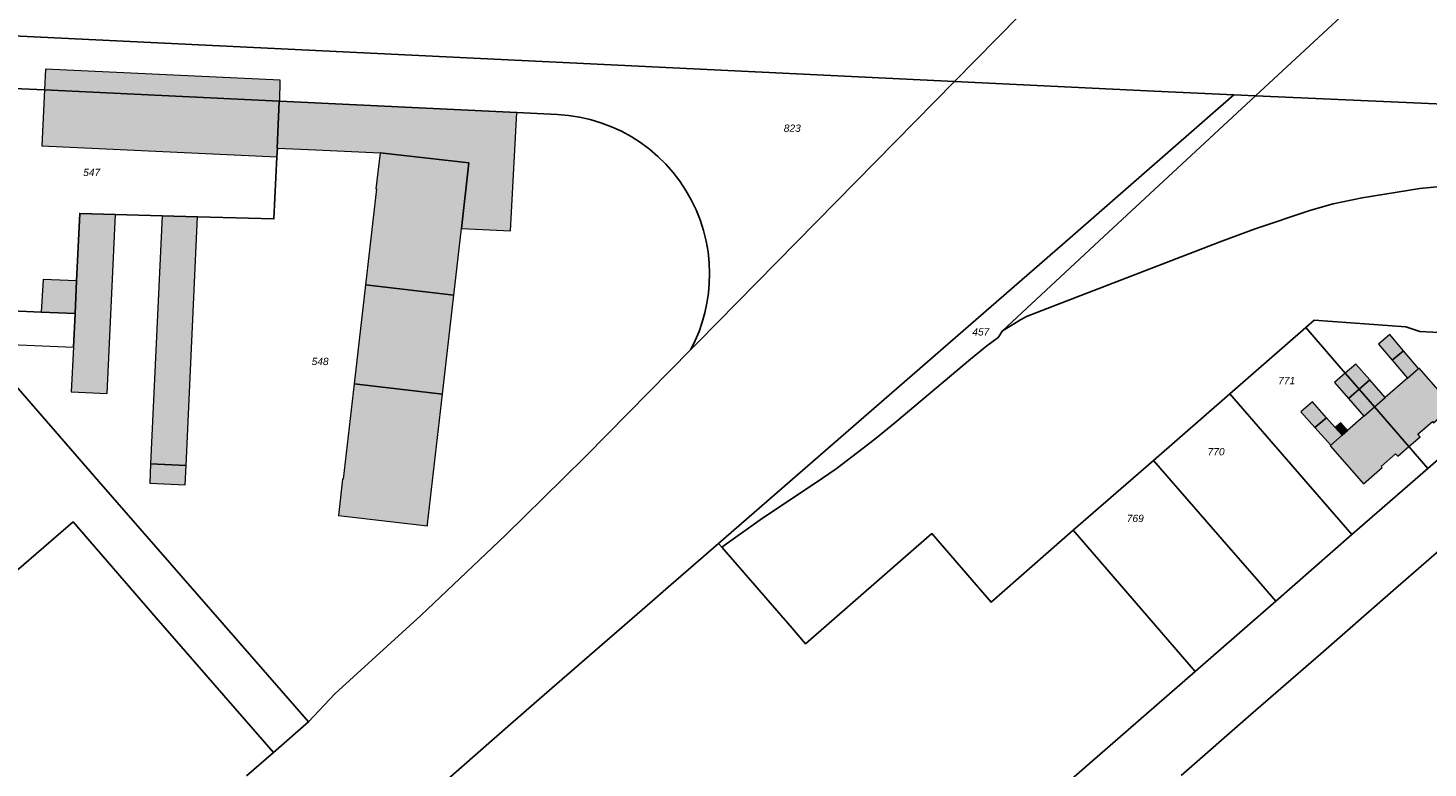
# Model space of a CAD drawing. Header units: metres. Extents: x 32338650 to 32340431, y 5701793 to 5703325.
# Tile 45 of 256: x 32339570 to 32339810, y 5702221 to 5702348. Entities that reach past the tile are written whole.
import ezdxf

# ---------------------------------------------------------------- set-up
doc = ezdxf.new("R2010")
doc.units = ezdxf.units.M
doc.header["$LTSCALE"] = 0.1
for name, color, linetype, lineweight, true_color in [('LPB-BE-Flurstück_Grenze', 7, 'Continuous', 70, 0x004c99), ('LPB-BE-Flurstück_Nummer', 7, 'Continuous', 70, 0x004c99), ('LPB-BE-Gebäude', 7, 'Continuous', 70, 0x004c99), ('LPB-BE-Straße', 7, 'Continuous', 70, 0x004c99)]:
    doc.layers.add(name, color=color, linetype=linetype, lineweight=lineweight, true_color=true_color)
doc.styles.add('Arial (italic)', font='ariali.ttf')

msp = doc.modelspace()

# ---------------------------------------------------------------- hatches: boundary and pattern name
at = {"layer": 'LPB-BE-Gebäude', "linetype": 'Continuous', "lineweight": 0, "true_color": 0xc7c8ca}
for points in [[(32339612.663, 5702327.397), (32339613.053, 5702335.448), (32339613.123, 5702335.445), (32339613.209, 5702339.025), (32339572.937, 5702340.905), (32339572.762, 5702337.379), (32339572.319, 5702327.798), (32339612.66, 5702325.865), (32339612.733, 5702327.394), (32339612.663, 5702327.397)], [(32339612.663, 5702327.397), (32339613.053, 5702335.448), (32339613.123, 5702335.445), (32339613.209, 5702339.025), (32339572.937, 5702340.905), (32339572.762, 5702337.379), (32339572.319, 5702327.798), (32339612.66, 5702325.865), (32339612.733, 5702327.394), (32339612.663, 5702327.397)], [(32339613.209, 5702339.025), (32339572.937, 5702340.905), (32339572.762, 5702337.379), (32339613.053, 5702335.448), (32339613.123, 5702335.445), (32339613.209, 5702339.025)], [(32339613.209, 5702339.025), (32339572.937, 5702340.905), (32339572.762, 5702337.379), (32339613.053, 5702335.448), (32339613.123, 5702335.445), (32339613.209, 5702339.025)], [(32339644.312, 5702313.598), (32339652.752, 5702313.193), (32339653.813, 5702333.488), (32339613.123, 5702335.445), (32339613.053, 5702335.448), (32339612.663, 5702327.397), (32339612.733, 5702327.394), (32339619.336, 5702327.093), (32339630.343, 5702326.592), (32339645.602, 5702324.826), (32339644.312, 5702313.598)], [(32339644.312, 5702313.598), (32339652.752, 5702313.193), (32339653.813, 5702333.488), (32339613.123, 5702335.445), (32339613.053, 5702335.448), (32339612.663, 5702327.397), (32339612.733, 5702327.394), (32339619.336, 5702327.093), (32339630.343, 5702326.592), (32339645.602, 5702324.826), (32339644.312, 5702313.598)], [(32339644.312, 5702313.598), (32339652.752, 5702313.193), (32339653.813, 5702333.488), (32339613.123, 5702335.445), (32339613.053, 5702335.448), (32339612.663, 5702327.397), (32339612.733, 5702327.394), (32339619.336, 5702327.093), (32339630.343, 5702326.592), (32339645.602, 5702324.826), (32339644.312, 5702313.598)], [(32339644.312, 5702313.598), (32339652.752, 5702313.193), (32339653.813, 5702333.488), (32339613.123, 5702335.445), (32339613.053, 5702335.448), (32339612.663, 5702327.397), (32339612.733, 5702327.394), (32339619.336, 5702327.093), (32339630.343, 5702326.592), (32339645.602, 5702324.826), (32339644.312, 5702313.598)], [(32339629.629, 5702320.396), (32339629.748, 5702320.381), (32339627.852, 5702303.892), (32339642.992, 5702302.121), (32339644.312, 5702313.598), (32339645.602, 5702324.826), (32339630.343, 5702326.592), (32339629.629, 5702320.396)], [(32339629.629, 5702320.396), (32339629.748, 5702320.381), (32339627.852, 5702303.892), (32339642.992, 5702302.121), (32339644.312, 5702313.598), (32339645.602, 5702324.826), (32339630.343, 5702326.592), (32339629.629, 5702320.396)], [(32339577.354, 5702285.55), (32339583.517, 5702285.267), (32339584.965, 5702315.979), (32339578.818, 5702316.161), (32339578.264, 5702304.602), (32339577.994, 5702298.978), (32339577.728, 5702293.213), (32339577.354, 5702285.55)], [(32339577.354, 5702285.55), (32339583.517, 5702285.267), (32339584.965, 5702315.979), (32339578.818, 5702316.161), (32339578.264, 5702304.602), (32339577.994, 5702298.978), (32339577.728, 5702293.213), (32339577.354, 5702285.55)], [(32339592.942, 5702315.762), (32339590.968, 5702273.18), (32339597.083, 5702272.939), (32339599.04, 5702315.593), (32339592.942, 5702315.762)], [(32339592.942, 5702315.762), (32339590.968, 5702273.18), (32339597.083, 5702272.939), (32339599.04, 5702315.593), (32339592.942, 5702315.762)], [(32339572.21, 5702299.225), (32339577.994, 5702298.978), (32339578.264, 5702304.602), (32339572.51, 5702304.838), (32339572.21, 5702299.225)], [(32339572.21, 5702299.225), (32339577.994, 5702298.978), (32339578.264, 5702304.602), (32339572.51, 5702304.838), (32339572.21, 5702299.225)], [(32339641.057, 5702285.162), (32339642.992, 5702302.121), (32339627.852, 5702303.892), (32339625.907, 5702286.934), (32339641.057, 5702285.162)], [(32339641.057, 5702285.162), (32339642.992, 5702302.121), (32339627.852, 5702303.892), (32339625.907, 5702286.934), (32339641.057, 5702285.162)], [(32339803.643, 5702295.381), (32339801.713, 5702293.709), (32339804.083, 5702290.97), (32339805.982, 5702292.613), (32339803.643, 5702295.381)], [(32339803.643, 5702295.381), (32339801.713, 5702293.709), (32339804.083, 5702290.97), (32339805.982, 5702292.613), (32339803.643, 5702295.381)], [(32339798.377, 5702286.029), (32339801.024, 5702282.978), (32339806.93, 5702276.181), (32339808.839, 5702277.844), (32339808.466, 5702278.27), (32339810.967, 5702280.449), (32339811.139, 5702280.252), (32339814.387, 5702283.071), (32339808.692, 5702289.64), (32339808.578, 5702289.544), (32339805.982, 5702292.613), (32339804.083, 5702290.97), (32339806.71, 5702287.919), (32339802.86, 5702284.574), (32339800.212, 5702287.595), (32339798.377, 5702286.029)], [(32339798.377, 5702286.029), (32339801.024, 5702282.978), (32339806.93, 5702276.181), (32339808.839, 5702277.844), (32339808.466, 5702278.27), (32339810.967, 5702280.449), (32339811.139, 5702280.252), (32339814.387, 5702283.071), (32339808.692, 5702289.64), (32339808.578, 5702289.544), (32339805.982, 5702292.613), (32339804.083, 5702290.97), (32339806.71, 5702287.919), (32339802.86, 5702284.574), (32339800.212, 5702287.595), (32339798.377, 5702286.029)], [(32339798.377, 5702286.029), (32339801.024, 5702282.978), (32339806.93, 5702276.181), (32339808.839, 5702277.844), (32339808.466, 5702278.27), (32339810.967, 5702280.449), (32339811.139, 5702280.252), (32339814.387, 5702283.071), (32339808.692, 5702289.64), (32339808.578, 5702289.544), (32339805.982, 5702292.613), (32339804.083, 5702290.97), (32339806.71, 5702287.919), (32339802.86, 5702284.574), (32339800.212, 5702287.595), (32339798.377, 5702286.029)], [(32339798.377, 5702286.029), (32339801.024, 5702282.978), (32339806.93, 5702276.181), (32339808.839, 5702277.844), (32339808.466, 5702278.27), (32339810.967, 5702280.449), (32339811.139, 5702280.252), (32339814.387, 5702283.071), (32339808.692, 5702289.64), (32339808.578, 5702289.544), (32339805.982, 5702292.613), (32339804.083, 5702290.97), (32339806.71, 5702287.919), (32339802.86, 5702284.574), (32339800.212, 5702287.595), (32339798.377, 5702286.029)], [(32339804.083, 5702290.97), (32339806.71, 5702287.919), (32339808.578, 5702289.544), (32339805.982, 5702292.613), (32339804.083, 5702290.97)], [(32339804.083, 5702290.97), (32339806.71, 5702287.919), (32339808.578, 5702289.544), (32339805.982, 5702292.613), (32339804.083, 5702290.97)], [(32339796.006, 5702288.749), (32339798.377, 5702286.029), (32339800.212, 5702287.595), (32339797.822, 5702290.325), (32339796.006, 5702288.749)], [(32339796.006, 5702288.749), (32339798.377, 5702286.029), (32339800.212, 5702287.595), (32339797.822, 5702290.325), (32339796.006, 5702288.749)], [(32339794.169, 5702287.153), (32339796.559, 5702284.412), (32339798.377, 5702286.029), (32339796.006, 5702288.749), (32339794.169, 5702287.153)], [(32339794.169, 5702287.153), (32339796.559, 5702284.412), (32339798.377, 5702286.029), (32339796.006, 5702288.749), (32339794.169, 5702287.153)], [(32339623.194, 5702264.361), (32339638.466, 5702262.553), (32339638.5, 5702262.852), (32339641.057, 5702285.162), (32339625.907, 5702286.934), (32339624.026, 5702270.544), (32339623.907, 5702270.559), (32339623.194, 5702264.361)], [(32339623.194, 5702264.361), (32339638.466, 5702262.553), (32339638.5, 5702262.852), (32339641.057, 5702285.162), (32339625.907, 5702286.934), (32339624.026, 5702270.544), (32339623.907, 5702270.559), (32339623.194, 5702264.361)], [(32339790.81, 5702279.414), (32339793.509, 5702276.401), (32339793.415, 5702276.315), (32339799.111, 5702269.766), (32339802.329, 5702272.577), (32339802.166, 5702272.763), (32339804.647, 5702274.933), (32339805.02, 5702274.508), (32339806.93, 5702276.181), (32339801.024, 5702282.978), (32339798.377, 5702286.029), (32339796.559, 5702284.412), (32339799.197, 5702281.382), (32339796.405, 5702278.934), (32339795.238, 5702280.253), (32339794.293, 5702279.421), (32339792.782, 5702281.124), (32339790.81, 5702279.414)], [(32339790.81, 5702279.414), (32339793.509, 5702276.401), (32339793.415, 5702276.315), (32339799.111, 5702269.766), (32339802.329, 5702272.577), (32339802.166, 5702272.763), (32339804.647, 5702274.933), (32339805.02, 5702274.508), (32339806.93, 5702276.181), (32339801.024, 5702282.978), (32339798.377, 5702286.029), (32339796.559, 5702284.412), (32339799.197, 5702281.382), (32339796.405, 5702278.934), (32339795.238, 5702280.253), (32339794.293, 5702279.421), (32339792.782, 5702281.124), (32339790.81, 5702279.414)], [(32339790.81, 5702279.414), (32339793.509, 5702276.401), (32339793.415, 5702276.315), (32339799.111, 5702269.766), (32339802.329, 5702272.577), (32339802.166, 5702272.763), (32339804.647, 5702274.933), (32339805.02, 5702274.508), (32339806.93, 5702276.181), (32339801.024, 5702282.978), (32339798.377, 5702286.029), (32339796.559, 5702284.412), (32339799.197, 5702281.382), (32339796.405, 5702278.934), (32339795.238, 5702280.253), (32339794.293, 5702279.421), (32339792.782, 5702281.124), (32339790.81, 5702279.414)], [(32339790.81, 5702279.414), (32339793.509, 5702276.401), (32339793.415, 5702276.315), (32339799.111, 5702269.766), (32339802.329, 5702272.577), (32339802.166, 5702272.763), (32339804.647, 5702274.933), (32339805.02, 5702274.508), (32339806.93, 5702276.181), (32339801.024, 5702282.978), (32339798.377, 5702286.029), (32339796.559, 5702284.412), (32339799.197, 5702281.382), (32339796.405, 5702278.934), (32339795.238, 5702280.253), (32339794.293, 5702279.421), (32339792.782, 5702281.124), (32339790.81, 5702279.414)], [(32339796.559, 5702284.412), (32339799.197, 5702281.382), (32339801.024, 5702282.978), (32339798.377, 5702286.029), (32339796.559, 5702284.412)], [(32339796.559, 5702284.412), (32339799.197, 5702281.382), (32339801.024, 5702282.978), (32339798.377, 5702286.029), (32339796.559, 5702284.412)], [(32339798.377, 5702286.029), (32339801.024, 5702282.978), (32339802.86, 5702284.574), (32339800.212, 5702287.595), (32339798.377, 5702286.029)], [(32339798.377, 5702286.029), (32339801.024, 5702282.978), (32339802.86, 5702284.574), (32339800.212, 5702287.595), (32339798.377, 5702286.029)], [(32339788.38, 5702282.136), (32339790.81, 5702279.414), (32339792.782, 5702281.124), (32339790.362, 5702283.856), (32339788.38, 5702282.136)], [(32339788.38, 5702282.136), (32339790.81, 5702279.414), (32339792.782, 5702281.124), (32339790.362, 5702283.856), (32339788.38, 5702282.136)], [(32339793.509, 5702276.401), (32339795.46, 5702278.102), (32339794.293, 5702279.421), (32339792.782, 5702281.124), (32339790.81, 5702279.414), (32339793.509, 5702276.401)], [(32339793.509, 5702276.401), (32339795.46, 5702278.102), (32339794.293, 5702279.421), (32339792.782, 5702281.124), (32339790.81, 5702279.414), (32339793.509, 5702276.401)], [(32339794.293, 5702279.421), (32339795.46, 5702278.102), (32339796.405, 5702278.934), (32339795.238, 5702280.253), (32339794.293, 5702279.421)], [(32339794.293, 5702279.421), (32339795.46, 5702278.102), (32339796.405, 5702278.934), (32339795.238, 5702280.253), (32339794.293, 5702279.421)], [(32339590.812, 5702269.862), (32339596.927, 5702269.622), (32339597.083, 5702272.939), (32339590.968, 5702273.18), (32339590.812, 5702269.862)], [(32339590.812, 5702269.862), (32339596.927, 5702269.622), (32339597.083, 5702272.939), (32339590.968, 5702273.18), (32339590.812, 5702269.862)]]:
    msp.add_hatch(color=9, dxfattribs=at).paths.add_polyline_path(points)

# ---------------------------------------------------------------- linework, layer by layer
at = {"layer": 'LPB-BE-Flurstück_Grenze', "color": 253, "linetype": 'Continuous', "lineweight": 25, "true_color": 0xadadad, "transparency": 33554687, "flags": 128}
for points in [[(32339811.83, 5702417.168), (32339803.629, 5702411.44), (32339795.061, 5702406.037), (32339728.955, 5702338.793)], [(32339811.83, 5702417.168), (32339803.629, 5702411.44), (32339795.061, 5702406.037), (32339728.955, 5702338.793)], [(32339351.653, 5702357.335), (32339364.009, 5702356.767), (32339374.486, 5702356.256), (32339388.139, 5702355.595), (32339392.883, 5702355.361), (32339403.41, 5702354.848), (32339406.946, 5702354.683), (32339429.82, 5702353.613), (32339465.448, 5702352.194), (32339477.972, 5702351.568), (32339478.481, 5702351.545), (32339486.337, 5702351.226), (32339491.56, 5702351.155), (32339497.372, 5702350.909), (32339497.34, 5702350.421), (32339529.256, 5702348.523), (32339532.442, 5702348.363), (32339545.522, 5702347.706), (32339550.305, 5702347.466), (32339560.289, 5702346.965), (32339728.955, 5702338.793), (32339795.061, 5702406.037)], [(32339351.653, 5702357.335), (32339364.009, 5702356.767), (32339374.486, 5702356.256), (32339388.139, 5702355.595), (32339392.883, 5702355.361), (32339403.41, 5702354.848), (32339406.946, 5702354.683), (32339429.82, 5702353.613), (32339465.448, 5702352.194), (32339477.972, 5702351.568), (32339478.481, 5702351.545), (32339486.337, 5702351.226), (32339491.56, 5702351.155), (32339497.372, 5702350.909), (32339497.34, 5702350.421), (32339529.256, 5702348.523), (32339532.442, 5702348.363), (32339545.522, 5702347.706), (32339550.305, 5702347.466), (32339560.289, 5702346.965), (32339728.955, 5702338.793), (32339795.061, 5702406.037)], [(32339728.955, 5702338.793), (32339763.202, 5702337.135), (32339776.858, 5702336.544), (32339780.573, 5702336.361), (32339799.152, 5702353.572), (32339822.048, 5702374.759)], [(32339728.955, 5702338.793), (32339763.202, 5702337.135), (32339776.858, 5702336.544), (32339780.573, 5702336.361), (32339799.152, 5702353.572), (32339822.048, 5702374.759)], [(32339841.881, 5702351.789), (32339799.152, 5702353.572), (32339780.573, 5702336.361), (32339979.589, 5702327.535)], [(32339841.881, 5702351.789), (32339799.152, 5702353.572), (32339780.573, 5702336.361), (32339979.589, 5702327.535)], [(32339684.823, 5702293.982), (32339695.017, 5702304.333), (32339728.955, 5702338.793), (32339560.289, 5702346.965)], [(32339684.823, 5702293.982), (32339695.017, 5702304.333), (32339728.955, 5702338.793), (32339560.289, 5702346.965)], [(32339564.78, 5702337.727), (32339565.191, 5702345.317), (32339560.222, 5702345.469), (32339558.184, 5702299.847), (32339572.21, 5702299.225), (32339577.994, 5702298.978), (32339578.264, 5702304.602), (32339578.818, 5702316.161), (32339592.942, 5702315.762), (32339599.04, 5702315.593), (32339612.124, 5702315.217), (32339612.66, 5702325.865), (32339612.733, 5702327.394), (32339612.663, 5702327.397), (32339613.053, 5702335.448), (32339572.762, 5702337.379), (32339564.78, 5702337.727)], [(32339564.78, 5702337.727), (32339565.191, 5702345.317), (32339560.222, 5702345.469), (32339558.184, 5702299.847), (32339572.21, 5702299.225), (32339577.994, 5702298.978), (32339578.264, 5702304.602), (32339578.818, 5702316.161), (32339592.942, 5702315.762), (32339599.04, 5702315.593), (32339612.124, 5702315.217), (32339612.66, 5702325.865), (32339612.733, 5702327.394), (32339612.663, 5702327.397), (32339613.053, 5702335.448), (32339572.762, 5702337.379), (32339564.78, 5702337.727)], [(32339641.515, 5702218.699), (32339652.722, 5702228.522), (32339658.987, 5702233.951), (32339677.037, 5702249.611), (32339679.414, 5702251.686), (32339688.461, 5702259.555), (32339748.814, 5702312), (32339776.858, 5702336.544), (32339763.202, 5702337.135), (32339728.955, 5702338.793), (32339695.017, 5702304.333), (32339684.823, 5702293.982), (32339683.695, 5702292.837), (32339665.708, 5702274.572), (32339661.774, 5702270.698), (32339651.895, 5702260.971), (32339637.333, 5702247.15), (32339622.598, 5702233.726), (32339618.084, 5702228.921), (32339612.055, 5702223.684), (32339607.422, 5702219.658)], [(32339641.515, 5702218.699), (32339652.722, 5702228.522), (32339658.987, 5702233.951), (32339677.037, 5702249.611), (32339679.414, 5702251.686), (32339688.461, 5702259.555), (32339748.814, 5702312), (32339776.858, 5702336.544), (32339763.202, 5702337.135), (32339728.955, 5702338.793), (32339695.017, 5702304.333), (32339684.823, 5702293.982), (32339683.695, 5702292.837), (32339665.708, 5702274.572), (32339661.774, 5702270.698), (32339651.895, 5702260.971), (32339637.333, 5702247.15), (32339622.598, 5702233.726), (32339618.084, 5702228.921), (32339612.055, 5702223.684), (32339607.422, 5702219.658)], [(32339564.78, 5702337.727), (32339572.762, 5702337.379), (32339613.053, 5702335.448), (32339613.123, 5702335.445), (32339653.813, 5702333.488), (32339660.794, 5702333.153), (32339662.694, 5702332.993), (32339664.579, 5702332.701), (32339666.439, 5702332.28), (32339668.265, 5702331.731), (32339670.049, 5702331.056), (32339671.781, 5702330.26), (32339673.455, 5702329.345), (32339675.06, 5702328.317), (32339676.591, 5702327.18), (32339678.039, 5702325.939), (32339679.398, 5702324.601), (32339680.661, 5702323.172), (32339681.803, 5702321.68), (32339682.84, 5702320.114), (32339683.768, 5702318.481), (32339684.582, 5702316.788), (32339685.279, 5702315.044), (32339685.855, 5702313.256), (32339686.308, 5702311.433), (32339686.635, 5702309.584), (32339686.836, 5702307.716), (32339686.908, 5702305.839), (32339686.862, 5702304.149), (32339686.713, 5702302.464), (32339686.46, 5702300.793), (32339686.105, 5702299.139), (32339685.649, 5702297.511), (32339685.094, 5702295.914), (32339684.442, 5702294.354), (32339683.695, 5702292.837), (32339684.823, 5702293.982)], [(32339564.78, 5702337.727), (32339572.762, 5702337.379), (32339613.053, 5702335.448), (32339613.123, 5702335.445), (32339653.813, 5702333.488), (32339660.794, 5702333.153), (32339662.694, 5702332.993), (32339664.579, 5702332.701), (32339666.439, 5702332.28), (32339668.265, 5702331.731), (32339670.049, 5702331.056), (32339671.781, 5702330.26), (32339673.455, 5702329.345), (32339675.06, 5702328.317), (32339676.591, 5702327.18), (32339678.039, 5702325.939), (32339679.398, 5702324.601), (32339680.661, 5702323.172), (32339681.803, 5702321.68), (32339682.84, 5702320.114), (32339683.768, 5702318.481), (32339684.582, 5702316.788), (32339685.279, 5702315.044), (32339685.855, 5702313.256), (32339686.308, 5702311.433), (32339686.635, 5702309.584), (32339686.836, 5702307.716), (32339686.908, 5702305.839), (32339686.862, 5702304.149), (32339686.713, 5702302.464), (32339686.46, 5702300.793), (32339686.105, 5702299.139), (32339685.649, 5702297.511), (32339685.094, 5702295.914), (32339684.442, 5702294.354), (32339683.695, 5702292.837), (32339684.823, 5702293.982)], [(32339695.559, 5702263.569), (32339698.049, 5702265.24), (32339705.043, 5702269.879), (32339708.636, 5702272.345), (32339713.283, 5702275.879), (32339715.537, 5702277.659), (32339718.675, 5702280.243), (32339731.67, 5702291.162), (32339734.486, 5702293.469), (32339736.455, 5702294.88), (32339737.183, 5702296.032), (32339754.565, 5702312.188), (32339780.573, 5702336.361), (32339776.858, 5702336.544), (32339748.814, 5702312), (32339688.461, 5702259.555), (32339689.034, 5702258.891), (32339695.559, 5702263.569)], [(32339695.559, 5702263.569), (32339698.049, 5702265.24), (32339705.043, 5702269.879), (32339708.636, 5702272.345), (32339713.283, 5702275.879), (32339715.537, 5702277.659), (32339718.675, 5702280.243), (32339731.67, 5702291.162), (32339734.486, 5702293.469), (32339736.455, 5702294.88), (32339737.183, 5702296.032), (32339754.565, 5702312.188), (32339780.573, 5702336.361), (32339776.858, 5702336.544), (32339748.814, 5702312), (32339688.461, 5702259.555), (32339689.034, 5702258.891), (32339695.559, 5702263.569)], [(32339979.589, 5702327.535), (32339780.573, 5702336.361), (32339754.565, 5702312.188), (32339737.183, 5702296.032), (32339740.241, 5702297.888), (32339741.275, 5702298.477), (32339746.613, 5702300.54), (32339774.829, 5702311.425), (32339780.519, 5702313.524), (32339790.098, 5702316.754), (32339793.945, 5702317.827), (32339798.891, 5702318.855), (32339808.832, 5702320.429), (32339818.891, 5702321.437)], [(32339979.589, 5702327.535), (32339780.573, 5702336.361), (32339754.565, 5702312.188), (32339737.183, 5702296.032), (32339740.241, 5702297.888), (32339741.275, 5702298.477), (32339746.613, 5702300.54), (32339774.829, 5702311.425), (32339780.519, 5702313.524), (32339790.098, 5702316.754), (32339793.945, 5702317.827), (32339798.891, 5702318.855), (32339808.832, 5702320.429), (32339818.891, 5702321.437)], [(32339684.582, 5702316.788), (32339683.768, 5702318.481), (32339682.84, 5702320.114), (32339681.803, 5702321.68), (32339680.661, 5702323.172), (32339679.398, 5702324.601), (32339678.039, 5702325.939), (32339676.591, 5702327.18), (32339675.06, 5702328.317), (32339673.455, 5702329.345), (32339671.781, 5702330.26), (32339670.049, 5702331.056), (32339668.265, 5702331.731), (32339666.439, 5702332.28), (32339664.579, 5702332.701), (32339662.694, 5702332.993), (32339660.794, 5702333.153), (32339653.813, 5702333.488), (32339613.123, 5702335.445), (32339613.053, 5702335.448), (32339612.663, 5702327.397), (32339612.733, 5702327.394), (32339612.66, 5702325.865), (32339612.124, 5702315.217), (32339599.04, 5702315.593), (32339592.942, 5702315.762), (32339578.818, 5702316.161), (32339578.264, 5702304.602), (32339577.994, 5702298.978), (32339572.21, 5702299.225), (32339558.184, 5702299.847)], [(32339684.582, 5702316.788), (32339683.768, 5702318.481), (32339682.84, 5702320.114), (32339681.803, 5702321.68), (32339680.661, 5702323.172), (32339679.398, 5702324.601), (32339678.039, 5702325.939), (32339676.591, 5702327.18), (32339675.06, 5702328.317), (32339673.455, 5702329.345), (32339671.781, 5702330.26), (32339670.049, 5702331.056), (32339668.265, 5702331.731), (32339666.439, 5702332.28), (32339664.579, 5702332.701), (32339662.694, 5702332.993), (32339660.794, 5702333.153), (32339653.813, 5702333.488), (32339613.123, 5702335.445), (32339613.053, 5702335.448), (32339612.663, 5702327.397), (32339612.733, 5702327.394), (32339612.66, 5702325.865), (32339612.124, 5702315.217), (32339599.04, 5702315.593), (32339592.942, 5702315.762), (32339578.818, 5702316.161), (32339578.264, 5702304.602), (32339577.994, 5702298.978), (32339572.21, 5702299.225), (32339558.184, 5702299.847)], [(32339818.891, 5702321.437), (32339808.832, 5702320.429), (32339798.891, 5702318.855), (32339793.945, 5702317.827), (32339790.098, 5702316.754), (32339780.519, 5702313.524), (32339774.829, 5702311.425), (32339746.613, 5702300.54), (32339741.275, 5702298.477), (32339740.241, 5702297.888), (32339737.183, 5702296.032), (32339736.455, 5702294.88), (32339734.486, 5702293.469), (32339731.67, 5702291.162), (32339718.675, 5702280.243), (32339715.537, 5702277.659), (32339713.283, 5702275.879), (32339708.636, 5702272.345), (32339705.043, 5702269.879), (32339698.049, 5702265.24), (32339695.559, 5702263.569), (32339689.034, 5702258.891), (32339701.054, 5702244.986), (32339703.344, 5702242.338), (32339725.06, 5702261.228), (32339735.217, 5702249.494), (32339749.33, 5702261.797), (32339763.08, 5702273.784), (32339776.187, 5702285.217), (32339789.211, 5702296.573), (32339790.685, 5702297.854), (32339806.39, 5702296.72), (32339808.819, 5702295.919), (32339835.451, 5702294.517)], [(32339818.891, 5702321.437), (32339808.832, 5702320.429), (32339798.891, 5702318.855), (32339793.945, 5702317.827), (32339790.098, 5702316.754), (32339780.519, 5702313.524), (32339774.829, 5702311.425), (32339746.613, 5702300.54), (32339741.275, 5702298.477), (32339740.241, 5702297.888), (32339737.183, 5702296.032), (32339736.455, 5702294.88), (32339734.486, 5702293.469), (32339731.67, 5702291.162), (32339718.675, 5702280.243), (32339715.537, 5702277.659), (32339713.283, 5702275.879), (32339708.636, 5702272.345), (32339705.043, 5702269.879), (32339698.049, 5702265.24), (32339695.559, 5702263.569), (32339689.034, 5702258.891), (32339701.054, 5702244.986), (32339703.344, 5702242.338), (32339725.06, 5702261.228), (32339735.217, 5702249.494), (32339749.33, 5702261.797), (32339763.08, 5702273.784), (32339776.187, 5702285.217), (32339789.211, 5702296.573), (32339790.685, 5702297.854), (32339806.39, 5702296.72), (32339808.819, 5702295.919), (32339835.451, 5702294.517)], [(32339582.103, 5702270.2), (32339561.42, 5702293.93), (32339558.091, 5702297.749), (32339548.495, 5702308.758), (32339541.027, 5702317.324), (32339521.727, 5702301.485), (32339510.901, 5702292.601), (32339492.275, 5702277.315), (32339535.848, 5702227.19), (32339546.872, 5702236.695), (32339564.595, 5702251.975), (32339564.876, 5702252.219), (32339564.919, 5702252.255), (32339577.658, 5702263.239), (32339589.376, 5702249.741), (32339591.933, 5702246.803), (32339612.055, 5702223.684), (32339618.084, 5702228.921), (32339582.103, 5702270.2)], [(32339582.103, 5702270.2), (32339561.42, 5702293.93), (32339558.091, 5702297.749), (32339548.495, 5702308.758), (32339541.027, 5702317.324), (32339521.727, 5702301.485), (32339510.901, 5702292.601), (32339492.275, 5702277.315), (32339535.848, 5702227.19), (32339546.872, 5702236.695), (32339564.595, 5702251.975), (32339564.876, 5702252.219), (32339564.919, 5702252.255), (32339577.658, 5702263.239), (32339589.376, 5702249.741), (32339591.933, 5702246.803), (32339612.055, 5702223.684), (32339618.084, 5702228.921), (32339582.103, 5702270.2)], [(32339561.42, 5702293.93), (32339582.103, 5702270.2), (32339618.084, 5702228.921), (32339622.598, 5702233.726), (32339637.333, 5702247.15), (32339651.895, 5702260.971), (32339661.774, 5702270.698), (32339665.708, 5702274.572), (32339683.695, 5702292.837), (32339684.442, 5702294.354), (32339685.094, 5702295.914), (32339685.649, 5702297.511), (32339686.105, 5702299.139), (32339686.46, 5702300.793), (32339686.713, 5702302.464), (32339686.862, 5702304.149), (32339686.908, 5702305.839), (32339686.836, 5702307.716), (32339686.635, 5702309.584), (32339686.308, 5702311.433), (32339685.855, 5702313.256), (32339685.279, 5702315.044), (32339684.582, 5702316.788)], [(32339561.42, 5702293.93), (32339582.103, 5702270.2), (32339618.084, 5702228.921), (32339622.598, 5702233.726), (32339637.333, 5702247.15), (32339651.895, 5702260.971), (32339661.774, 5702270.698), (32339665.708, 5702274.572), (32339683.695, 5702292.837), (32339684.442, 5702294.354), (32339685.094, 5702295.914), (32339685.649, 5702297.511), (32339686.105, 5702299.139), (32339686.46, 5702300.793), (32339686.713, 5702302.464), (32339686.862, 5702304.149), (32339686.908, 5702305.839), (32339686.836, 5702307.716), (32339686.635, 5702309.584), (32339686.308, 5702311.433), (32339685.855, 5702313.256), (32339685.279, 5702315.044), (32339684.582, 5702316.788)], [(32339789.211, 5702296.573), (32339796.006, 5702288.749), (32339798.377, 5702286.029), (32339801.024, 5702282.978), (32339806.93, 5702276.181), (32339810.188, 5702272.425), (32339815.159, 5702276.754), (32339820.224, 5702280.69), (32339825.091, 5702284.203), (32339830.581, 5702287.521), (32339836.353, 5702290.387), (32339835.451, 5702294.517), (32339808.819, 5702295.919), (32339806.39, 5702296.72), (32339790.685, 5702297.854), (32339789.211, 5702296.573)], [(32339789.211, 5702296.573), (32339796.006, 5702288.749), (32339798.377, 5702286.029), (32339801.024, 5702282.978), (32339806.93, 5702276.181), (32339810.188, 5702272.425), (32339815.159, 5702276.754), (32339820.224, 5702280.69), (32339825.091, 5702284.203), (32339830.581, 5702287.521), (32339836.353, 5702290.387), (32339835.451, 5702294.517), (32339808.819, 5702295.919), (32339806.39, 5702296.72), (32339790.685, 5702297.854), (32339789.211, 5702296.573)], [(32339797.153, 5702261.059), (32339810.188, 5702272.425), (32339806.93, 5702276.181), (32339801.024, 5702282.978), (32339798.377, 5702286.029), (32339796.006, 5702288.749), (32339789.211, 5702296.573), (32339776.187, 5702285.217), (32339797.153, 5702261.059)], [(32339797.153, 5702261.059), (32339810.188, 5702272.425), (32339806.93, 5702276.181), (32339801.024, 5702282.978), (32339798.377, 5702286.029), (32339796.006, 5702288.749), (32339789.211, 5702296.573), (32339776.187, 5702285.217), (32339797.153, 5702261.059)], [(32339780.79, 5702253.443), (32339784.078, 5702249.666), (32339797.153, 5702261.059), (32339776.187, 5702285.217), (32339763.08, 5702273.784), (32339772.236, 5702263.261), (32339774.874, 5702260.231), (32339780.79, 5702253.443)], [(32339780.79, 5702253.443), (32339784.078, 5702249.666), (32339797.153, 5702261.059), (32339776.187, 5702285.217), (32339763.08, 5702273.784), (32339772.236, 5702263.261), (32339774.874, 5702260.231), (32339780.79, 5702253.443)], [(32339815.159, 5702276.754), (32339810.188, 5702272.425), (32339797.153, 5702261.059), (32339784.078, 5702249.666), (32339770.223, 5702237.593), (32339753.858, 5702223.331), (32339736.684, 5702208.362)], [(32339815.159, 5702276.754), (32339810.188, 5702272.425), (32339797.153, 5702261.059), (32339784.078, 5702249.666), (32339770.223, 5702237.593), (32339753.858, 5702223.331), (32339736.684, 5702208.362)], [(32339749.33, 5702261.797), (32339770.223, 5702237.593), (32339784.078, 5702249.666), (32339780.79, 5702253.443), (32339774.874, 5702260.231), (32339772.236, 5702263.261), (32339763.08, 5702273.784), (32339749.33, 5702261.797)], [(32339749.33, 5702261.797), (32339770.223, 5702237.593), (32339784.078, 5702249.666), (32339780.79, 5702253.443), (32339774.874, 5702260.231), (32339772.236, 5702263.261), (32339763.08, 5702273.784), (32339749.33, 5702261.797)], [(32339767.871, 5702219.735), (32339779.826, 5702230.164), (32339791.812, 5702240.612), (32339803.778, 5702251.04), (32339818.255, 5702263.657)], [(32339767.871, 5702219.735), (32339779.826, 5702230.164), (32339791.812, 5702240.612), (32339803.778, 5702251.04), (32339818.255, 5702263.657)]]:
    msp.add_lwpolyline(points, dxfattribs=at)
at = {"layer": 'LPB-BE-Gebäude', "color": 7, "linetype": 'Continuous', "lineweight": 9, "flags": 128}
for points in [[(32339612.663, 5702327.397), (32339613.053, 5702335.448), (32339613.123, 5702335.445), (32339613.209, 5702339.025), (32339572.937, 5702340.905), (32339572.762, 5702337.379), (32339572.319, 5702327.798), (32339612.66, 5702325.865), (32339612.733, 5702327.394), (32339612.663, 5702327.397)], [(32339612.663, 5702327.397), (32339613.053, 5702335.448), (32339613.123, 5702335.445), (32339613.209, 5702339.025), (32339572.937, 5702340.905), (32339572.762, 5702337.379), (32339572.319, 5702327.798), (32339612.66, 5702325.865), (32339612.733, 5702327.394), (32339612.663, 5702327.397)], [(32339613.209, 5702339.025), (32339572.937, 5702340.905), (32339572.762, 5702337.379), (32339613.053, 5702335.448), (32339613.123, 5702335.445), (32339613.209, 5702339.025)], [(32339613.209, 5702339.025), (32339572.937, 5702340.905), (32339572.762, 5702337.379), (32339613.053, 5702335.448), (32339613.123, 5702335.445), (32339613.209, 5702339.025)], [(32339644.312, 5702313.598), (32339652.752, 5702313.193), (32339653.813, 5702333.488), (32339613.123, 5702335.445), (32339613.053, 5702335.448), (32339612.663, 5702327.397), (32339612.733, 5702327.394), (32339619.336, 5702327.093), (32339630.343, 5702326.592), (32339645.602, 5702324.826), (32339644.312, 5702313.598)], [(32339644.312, 5702313.598), (32339652.752, 5702313.193), (32339653.813, 5702333.488), (32339613.123, 5702335.445), (32339613.053, 5702335.448), (32339612.663, 5702327.397), (32339612.733, 5702327.394), (32339619.336, 5702327.093), (32339630.343, 5702326.592), (32339645.602, 5702324.826), (32339644.312, 5702313.598)], [(32339644.312, 5702313.598), (32339652.752, 5702313.193), (32339653.813, 5702333.488), (32339613.123, 5702335.445), (32339613.053, 5702335.448), (32339612.663, 5702327.397), (32339612.733, 5702327.394), (32339619.336, 5702327.093), (32339630.343, 5702326.592), (32339645.602, 5702324.826), (32339644.312, 5702313.598)], [(32339644.312, 5702313.598), (32339652.752, 5702313.193), (32339653.813, 5702333.488), (32339613.123, 5702335.445), (32339613.053, 5702335.448), (32339612.663, 5702327.397), (32339612.733, 5702327.394), (32339619.336, 5702327.093), (32339630.343, 5702326.592), (32339645.602, 5702324.826), (32339644.312, 5702313.598)], [(32339629.629, 5702320.396), (32339629.748, 5702320.381), (32339627.852, 5702303.892), (32339642.992, 5702302.121), (32339644.312, 5702313.598), (32339645.602, 5702324.826), (32339630.343, 5702326.592), (32339629.629, 5702320.396)], [(32339629.629, 5702320.396), (32339629.748, 5702320.381), (32339627.852, 5702303.892), (32339642.992, 5702302.121), (32339644.312, 5702313.598), (32339645.602, 5702324.826), (32339630.343, 5702326.592), (32339629.629, 5702320.396)], [(32339577.354, 5702285.55), (32339583.517, 5702285.267), (32339584.965, 5702315.979), (32339578.818, 5702316.161), (32339578.264, 5702304.602), (32339577.994, 5702298.978), (32339577.728, 5702293.213), (32339577.354, 5702285.55)], [(32339577.354, 5702285.55), (32339583.517, 5702285.267), (32339584.965, 5702315.979), (32339578.818, 5702316.161), (32339578.264, 5702304.602), (32339577.994, 5702298.978), (32339577.728, 5702293.213), (32339577.354, 5702285.55)], [(32339592.942, 5702315.762), (32339590.968, 5702273.18), (32339597.083, 5702272.939), (32339599.04, 5702315.593), (32339592.942, 5702315.762)], [(32339592.942, 5702315.762), (32339590.968, 5702273.18), (32339597.083, 5702272.939), (32339599.04, 5702315.593), (32339592.942, 5702315.762)], [(32339572.21, 5702299.225), (32339577.994, 5702298.978), (32339578.264, 5702304.602), (32339572.51, 5702304.838), (32339572.21, 5702299.225)], [(32339572.21, 5702299.225), (32339577.994, 5702298.978), (32339578.264, 5702304.602), (32339572.51, 5702304.838), (32339572.21, 5702299.225)], [(32339641.057, 5702285.162), (32339642.992, 5702302.121), (32339627.852, 5702303.892), (32339625.907, 5702286.934), (32339641.057, 5702285.162)], [(32339641.057, 5702285.162), (32339642.992, 5702302.121), (32339627.852, 5702303.892), (32339625.907, 5702286.934), (32339641.057, 5702285.162)], [(32339558.101, 5702297.973), (32339561.62, 5702293.922), (32339577.728, 5702293.213), (32339577.994, 5702298.978), (32339572.21, 5702299.225), (32339558.184, 5702299.847), (32339558.101, 5702297.973)], [(32339558.101, 5702297.973), (32339561.62, 5702293.922), (32339577.728, 5702293.213), (32339577.994, 5702298.978), (32339572.21, 5702299.225), (32339558.184, 5702299.847), (32339558.101, 5702297.973)], [(32339803.643, 5702295.381), (32339801.713, 5702293.709), (32339804.083, 5702290.97), (32339805.982, 5702292.613), (32339803.643, 5702295.381)], [(32339803.643, 5702295.381), (32339801.713, 5702293.709), (32339804.083, 5702290.97), (32339805.982, 5702292.613), (32339803.643, 5702295.381)], [(32339798.377, 5702286.029), (32339801.024, 5702282.978), (32339806.93, 5702276.181), (32339808.839, 5702277.844), (32339808.466, 5702278.27), (32339810.967, 5702280.449), (32339811.139, 5702280.252), (32339814.387, 5702283.071), (32339808.692, 5702289.64), (32339808.578, 5702289.544), (32339805.982, 5702292.613), (32339804.083, 5702290.97), (32339806.71, 5702287.919), (32339802.86, 5702284.574), (32339800.212, 5702287.595), (32339798.377, 5702286.029)], [(32339798.377, 5702286.029), (32339801.024, 5702282.978), (32339806.93, 5702276.181), (32339808.839, 5702277.844), (32339808.466, 5702278.27), (32339810.967, 5702280.449), (32339811.139, 5702280.252), (32339814.387, 5702283.071), (32339808.692, 5702289.64), (32339808.578, 5702289.544), (32339805.982, 5702292.613), (32339804.083, 5702290.97), (32339806.71, 5702287.919), (32339802.86, 5702284.574), (32339800.212, 5702287.595), (32339798.377, 5702286.029)], [(32339798.377, 5702286.029), (32339801.024, 5702282.978), (32339806.93, 5702276.181), (32339808.839, 5702277.844), (32339808.466, 5702278.27), (32339810.967, 5702280.449), (32339811.139, 5702280.252), (32339814.387, 5702283.071), (32339808.692, 5702289.64), (32339808.578, 5702289.544), (32339805.982, 5702292.613), (32339804.083, 5702290.97), (32339806.71, 5702287.919), (32339802.86, 5702284.574), (32339800.212, 5702287.595), (32339798.377, 5702286.029)], [(32339798.377, 5702286.029), (32339801.024, 5702282.978), (32339806.93, 5702276.181), (32339808.839, 5702277.844), (32339808.466, 5702278.27), (32339810.967, 5702280.449), (32339811.139, 5702280.252), (32339814.387, 5702283.071), (32339808.692, 5702289.64), (32339808.578, 5702289.544), (32339805.982, 5702292.613), (32339804.083, 5702290.97), (32339806.71, 5702287.919), (32339802.86, 5702284.574), (32339800.212, 5702287.595), (32339798.377, 5702286.029)], [(32339804.083, 5702290.97), (32339806.71, 5702287.919), (32339808.578, 5702289.544), (32339805.982, 5702292.613), (32339804.083, 5702290.97)], [(32339804.083, 5702290.97), (32339806.71, 5702287.919), (32339808.578, 5702289.544), (32339805.982, 5702292.613), (32339804.083, 5702290.97)], [(32339796.006, 5702288.749), (32339798.377, 5702286.029), (32339800.212, 5702287.595), (32339797.822, 5702290.325), (32339796.006, 5702288.749)], [(32339796.006, 5702288.749), (32339798.377, 5702286.029), (32339800.212, 5702287.595), (32339797.822, 5702290.325), (32339796.006, 5702288.749)], [(32339794.169, 5702287.153), (32339796.559, 5702284.412), (32339798.377, 5702286.029), (32339796.006, 5702288.749), (32339794.169, 5702287.153)], [(32339794.169, 5702287.153), (32339796.559, 5702284.412), (32339798.377, 5702286.029), (32339796.006, 5702288.749), (32339794.169, 5702287.153)], [(32339623.194, 5702264.361), (32339638.466, 5702262.553), (32339638.5, 5702262.852), (32339641.057, 5702285.162), (32339625.907, 5702286.934), (32339624.026, 5702270.544), (32339623.907, 5702270.559), (32339623.194, 5702264.361)], [(32339623.194, 5702264.361), (32339638.466, 5702262.553), (32339638.5, 5702262.852), (32339641.057, 5702285.162), (32339625.907, 5702286.934), (32339624.026, 5702270.544), (32339623.907, 5702270.559), (32339623.194, 5702264.361)], [(32339790.81, 5702279.414), (32339793.509, 5702276.401), (32339793.415, 5702276.315), (32339799.111, 5702269.766), (32339802.329, 5702272.577), (32339802.166, 5702272.763), (32339804.647, 5702274.933), (32339805.02, 5702274.508), (32339806.93, 5702276.181), (32339801.024, 5702282.978), (32339798.377, 5702286.029), (32339796.559, 5702284.412), (32339799.197, 5702281.382), (32339796.405, 5702278.934), (32339795.238, 5702280.253), (32339794.293, 5702279.421), (32339792.782, 5702281.124), (32339790.81, 5702279.414)], [(32339790.81, 5702279.414), (32339793.509, 5702276.401), (32339793.415, 5702276.315), (32339799.111, 5702269.766), (32339802.329, 5702272.577), (32339802.166, 5702272.763), (32339804.647, 5702274.933), (32339805.02, 5702274.508), (32339806.93, 5702276.181), (32339801.024, 5702282.978), (32339798.377, 5702286.029), (32339796.559, 5702284.412), (32339799.197, 5702281.382), (32339796.405, 5702278.934), (32339795.238, 5702280.253), (32339794.293, 5702279.421), (32339792.782, 5702281.124), (32339790.81, 5702279.414)], [(32339790.81, 5702279.414), (32339793.509, 5702276.401), (32339793.415, 5702276.315), (32339799.111, 5702269.766), (32339802.329, 5702272.577), (32339802.166, 5702272.763), (32339804.647, 5702274.933), (32339805.02, 5702274.508), (32339806.93, 5702276.181), (32339801.024, 5702282.978), (32339798.377, 5702286.029), (32339796.559, 5702284.412), (32339799.197, 5702281.382), (32339796.405, 5702278.934), (32339795.238, 5702280.253), (32339794.293, 5702279.421), (32339792.782, 5702281.124), (32339790.81, 5702279.414)], [(32339790.81, 5702279.414), (32339793.509, 5702276.401), (32339793.415, 5702276.315), (32339799.111, 5702269.766), (32339802.329, 5702272.577), (32339802.166, 5702272.763), (32339804.647, 5702274.933), (32339805.02, 5702274.508), (32339806.93, 5702276.181), (32339801.024, 5702282.978), (32339798.377, 5702286.029), (32339796.559, 5702284.412), (32339799.197, 5702281.382), (32339796.405, 5702278.934), (32339795.238, 5702280.253), (32339794.293, 5702279.421), (32339792.782, 5702281.124), (32339790.81, 5702279.414)], [(32339796.559, 5702284.412), (32339799.197, 5702281.382), (32339801.024, 5702282.978), (32339798.377, 5702286.029), (32339796.559, 5702284.412)], [(32339796.559, 5702284.412), (32339799.197, 5702281.382), (32339801.024, 5702282.978), (32339798.377, 5702286.029), (32339796.559, 5702284.412)], [(32339798.377, 5702286.029), (32339801.024, 5702282.978), (32339802.86, 5702284.574), (32339800.212, 5702287.595), (32339798.377, 5702286.029)], [(32339798.377, 5702286.029), (32339801.024, 5702282.978), (32339802.86, 5702284.574), (32339800.212, 5702287.595), (32339798.377, 5702286.029)], [(32339788.38, 5702282.136), (32339790.81, 5702279.414), (32339792.782, 5702281.124), (32339790.362, 5702283.856), (32339788.38, 5702282.136)], [(32339788.38, 5702282.136), (32339790.81, 5702279.414), (32339792.782, 5702281.124), (32339790.362, 5702283.856), (32339788.38, 5702282.136)], [(32339793.509, 5702276.401), (32339795.46, 5702278.102), (32339794.293, 5702279.421), (32339792.782, 5702281.124), (32339790.81, 5702279.414), (32339793.509, 5702276.401)], [(32339793.509, 5702276.401), (32339795.46, 5702278.102), (32339794.293, 5702279.421), (32339792.782, 5702281.124), (32339790.81, 5702279.414), (32339793.509, 5702276.401)], [(32339794.293, 5702279.421), (32339795.46, 5702278.102), (32339796.405, 5702278.934), (32339795.238, 5702280.253), (32339794.293, 5702279.421)], [(32339794.293, 5702279.421), (32339795.46, 5702278.102), (32339796.405, 5702278.934), (32339795.238, 5702280.253), (32339794.293, 5702279.421)], [(32339590.812, 5702269.862), (32339596.927, 5702269.622), (32339597.083, 5702272.939), (32339590.968, 5702273.18), (32339590.812, 5702269.862)], [(32339590.812, 5702269.862), (32339596.927, 5702269.622), (32339597.083, 5702272.939), (32339590.968, 5702273.18), (32339590.812, 5702269.862)]]:
    msp.add_lwpolyline(points, dxfattribs=at)
at = {"layer": 'LPB-BE-Straße', "color": 250, "linetype": 'Continuous', "lineweight": 25, "true_color": 0x333333, "transparency": 33554687, "flags": 128}
for points in [[(32339811.83, 5702417.168), (32339803.629, 5702411.44), (32339795.061, 5702406.037), (32339728.955, 5702338.793)], [(32339351.653, 5702357.335), (32339364.009, 5702356.767), (32339374.486, 5702356.256), (32339388.139, 5702355.595), (32339392.883, 5702355.361), (32339403.41, 5702354.848), (32339406.946, 5702354.683), (32339429.82, 5702353.613), (32339465.448, 5702352.194), (32339477.972, 5702351.568), (32339478.481, 5702351.545), (32339486.337, 5702351.226), (32339491.56, 5702351.155), (32339497.372, 5702350.909), (32339497.34, 5702350.421), (32339529.256, 5702348.523), (32339532.442, 5702348.363), (32339545.522, 5702347.706), (32339550.305, 5702347.466), (32339560.289, 5702346.965), (32339728.955, 5702338.793), (32339795.061, 5702406.037)], [(32339728.955, 5702338.793), (32339763.202, 5702337.135), (32339776.858, 5702336.544), (32339780.573, 5702336.361), (32339799.152, 5702353.572), (32339822.048, 5702374.759)], [(32339841.881, 5702351.789), (32339799.152, 5702353.572), (32339780.573, 5702336.361), (32339979.589, 5702327.535)], [(32339684.823, 5702293.982), (32339695.017, 5702304.333), (32339728.955, 5702338.793), (32339560.289, 5702346.965)], [(32339641.515, 5702218.699), (32339652.722, 5702228.522), (32339658.987, 5702233.951), (32339677.037, 5702249.611), (32339679.414, 5702251.686), (32339688.461, 5702259.555), (32339748.814, 5702312), (32339776.858, 5702336.544), (32339763.202, 5702337.135), (32339728.955, 5702338.793), (32339695.017, 5702304.333), (32339684.823, 5702293.982), (32339683.695, 5702292.837), (32339665.708, 5702274.572), (32339661.774, 5702270.698), (32339651.895, 5702260.971), (32339637.333, 5702247.15), (32339622.598, 5702233.726), (32339618.084, 5702228.921), (32339612.055, 5702223.684), (32339607.422, 5702219.658)], [(32339564.78, 5702337.727), (32339572.762, 5702337.379), (32339613.053, 5702335.448), (32339613.123, 5702335.445), (32339653.813, 5702333.488), (32339660.794, 5702333.153), (32339662.694, 5702332.993), (32339664.579, 5702332.701), (32339666.439, 5702332.28), (32339668.265, 5702331.731), (32339670.049, 5702331.056), (32339671.781, 5702330.26), (32339673.455, 5702329.345), (32339675.06, 5702328.317), (32339676.591, 5702327.18), (32339678.039, 5702325.939), (32339679.398, 5702324.601), (32339680.661, 5702323.172), (32339681.803, 5702321.68), (32339682.84, 5702320.114), (32339683.768, 5702318.481), (32339684.582, 5702316.788), (32339685.279, 5702315.044), (32339685.855, 5702313.256), (32339686.308, 5702311.433), (32339686.635, 5702309.584), (32339686.836, 5702307.716), (32339686.908, 5702305.839), (32339686.862, 5702304.149), (32339686.713, 5702302.464), (32339686.46, 5702300.793), (32339686.105, 5702299.139), (32339685.649, 5702297.511), (32339685.094, 5702295.914), (32339684.442, 5702294.354), (32339683.695, 5702292.837), (32339684.823, 5702293.982)], [(32339695.559, 5702263.569), (32339698.049, 5702265.24), (32339705.043, 5702269.879), (32339708.636, 5702272.345), (32339713.283, 5702275.879), (32339715.537, 5702277.659), (32339718.675, 5702280.243), (32339731.67, 5702291.162), (32339734.486, 5702293.469), (32339736.455, 5702294.88), (32339737.183, 5702296.032), (32339754.565, 5702312.188), (32339780.573, 5702336.361), (32339776.858, 5702336.544), (32339748.814, 5702312), (32339688.461, 5702259.555), (32339689.034, 5702258.891), (32339695.559, 5702263.569)], [(32339979.589, 5702327.535), (32339780.573, 5702336.361), (32339754.565, 5702312.188), (32339737.183, 5702296.032), (32339740.241, 5702297.888), (32339741.275, 5702298.477), (32339746.613, 5702300.54), (32339774.829, 5702311.425), (32339780.519, 5702313.524), (32339790.098, 5702316.754), (32339793.945, 5702317.827), (32339798.891, 5702318.855), (32339808.832, 5702320.429), (32339818.891, 5702321.437)], [(32339815.159, 5702276.754), (32339810.188, 5702272.425), (32339797.153, 5702261.059), (32339784.078, 5702249.666), (32339770.223, 5702237.593), (32339753.858, 5702223.331), (32339736.684, 5702208.362)], [(32339767.871, 5702219.735), (32339779.826, 5702230.164), (32339791.812, 5702240.612), (32339803.778, 5702251.04), (32339818.255, 5702263.657)]]:
    msp.add_lwpolyline(points, dxfattribs=at)

# ---------------------------------------------------------------- texts
at = {"layer": 'LPB-BE-Flurstück_Nummer', "color": 252, "true_color": 0x888888, "char_height": 1.25, "attachment_point": 2, "line_spacing_factor": 1.004016, "style": 'Arial (italic)'}
for s, insert, width in [('823', (32339701.098, 5702331.422), 4.17375), ('823', (32339701.098, 5702331.422), 4.17375), ('547', (32339580.862, 5702323.834), 4.288125), ('547', (32339580.862, 5702323.834), 4.288125), ('457', (32339733.457, 5702296.473), 4.35), ('457', (32339733.457, 5702296.473), 4.35), ('548', (32339620.064, 5702291.397), 4.2075), ('548', (32339620.064, 5702291.397), 4.2075), ('771', (32339785.952, 5702288.119), 3.8475), ('771', (32339785.952, 5702288.119), 3.8475), ('770', (32339773.843, 5702275.905), 4.0725), ('770', (32339773.843, 5702275.905), 4.0725), ('769', (32339759.965, 5702264.463), 4.035), ('769', (32339759.965, 5702264.463), 4.035)]:
    msp.add_mtext(s, dxfattribs=dict(at, insert=insert, width=width))

doc.saveas('drawing.dxf')
